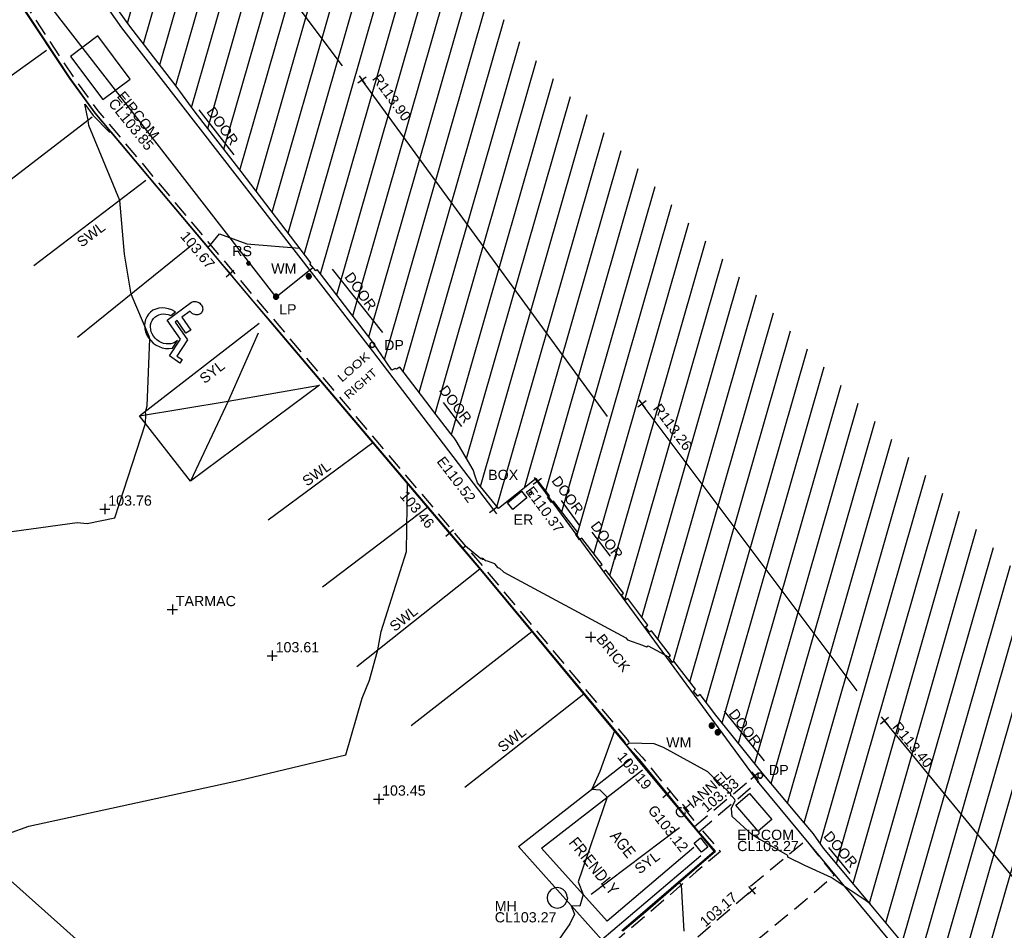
# Model space of a CAD drawing. Extents: x 635157 to 635442, y 694407 to 694910.
# Tile 52 of 103: x 635296 to 635325, y 694615 to 694642. Entities that reach past the tile are written whole.
import ezdxf

# ---------------------------------------------------------------- set-up
doc = ezdxf.new("R2010")
doc.units = 0
doc.header["$MEASUREMENT"] = 0
doc.linetypes.add('DASHED', pattern=[0.75, 0.5, -0.25])
doc.layers.get('0').update_dxf_attribs({"color": 12, "linetype": 'CONTINUOUS'})
for name, color, linetype in [('BUILDING', 5, 'CONTINUOUS'), ('CHANGE_OF_SURFACE', 7, 'DASHED'), ('CHANGE_OF_SURFACE_LVL', 7, 'CONTINUOUS'), ('CHANNEL', 151, 'DASHED'), ('CHANNEL_LVL', 151, 'CONTINUOUS'), ('CHANNEL_TXT', 151, 'CONTINUOUS'), ('CONTOURS_MINOR', 132, 'CONTINUOUS'), ('DOOR', 7, 'CONTINUOUS'), ('DOOR_TXT', 7, 'CONTINUOUS'), ('DOWNPIPE', 151, 'CONTINUOUS'), ('DOWNPIPE_TXT', 151, 'CONTINUOUS'), ('EARTHING_ROD', 132, 'CONTINUOUS'), ('EARTHING_ROD_TXT', 132, 'CONTINUOUS'), ('EAVE', 3, 'CONTINUOUS'), ('EAVE_LVL', 3, 'CONTINUOUS'), ('EIRCOM_COVER', 3, 'CONTINUOUS'), ('EIRCOM_COVER_RMK', 3, 'CONTINUOUS'), ('GULLY', 151, 'CONTINUOUS'), ('GULLY_LVL', 151, 'CONTINUOUS'), ('HATCHING', 4, 'CONTINUOUS'), ('KERB_BOTTOM', 172, 'CONTINUOUS'), ('KERB_BOTTOM_LVL', 172, 'CONTINUOUS'), ('KERB_TOP', 2, 'CONTINUOUS'), ('LAMPPOST', 6, 'CONTINUOUS'), ('LAMPPOST_TXT', 6, 'CONTINUOUS'), ('MANHOLES', 12, 'CONTINUOUS'), ('MANHOLES_RMK', 12, 'CONTINUOUS'), ('MARKINGS_WHITE_LINE', 9, 'CONTINUOUS'), ('MARKINGS_WHITE_LINE_TXT', 9, 'CONTINUOUS'), ('MARKINGS_YELLOW_LINE', 9, 'CONTINUOUS'), ('MARKINGS_YELLOW_LINE_RMK', 9, 'CONTINUOUS'), ('MARKINGS_YELLOW_LINE_TXT', 9, 'CONTINUOUS'), ('OVERHEAD_ELECTRIC', 1, 'OH_ELEC'), ('RIDGE', 6, 'CONTINUOUS'), ('RIDGE_LVL', 6, 'CONTINUOUS'), ('ROAD_MARKINGS', 9, 'CONTINUOUS'), ('ROADSIGN', 132, 'CONTINUOUS'), ('ROADSIGN_TXT', 132, 'CONTINUOUS'), ('SERVICE_BOX', 132, 'CONTINUOUS'), ('SERVICE_BOX_TXT', 132, 'CONTINUOUS'), ('SPOT_HEIGHTS', 92, 'CONTINUOUS'), ('SPOT_HEIGHTS_LVL', 92, 'CONTINUOUS'), ('TEXT', 7, 'CONTINUOUS'), ('TEXT_TXT', 7, 'CONTINUOUS'), ('WATER_METER', 5, 'CONTINUOUS'), ('WATER_METER_TXT', 5, 'CONTINUOUS')]:
    doc.layers.add(name, color=color, linetype=linetype)
doc.styles.add('Arial', font='arial.ttf')
doc.linetypes.add('OH_ELEC', pattern='A,4,-0.4,["OE",Arial,S=0.36,R=0,X=0,Y=-0.18],-1.2', length=5.6)

# ---------------------------------------------------------------- blocks, each defined once
blk = doc.blocks.new('MH_CIR2')
at = {"color": 0, "linetype": 'ByBlock', "flags": 128}
for points in [[(0.5, 0), (0.475, 0.154), (0.404, 0.293), (0.293, 0.404), (0.154, 0.475), (0, 0.5), (-0.154, 0.475), (-0.293, 0.404), (-0.404, 0.293), (-0.475, 0.154), (-0.5, 0), (-0.475, -0.154), (-0.404, -0.293), (-0.293, -0.404), (-0.154, -0.475), (0, -0.5), (0.154, -0.475), (0.293, -0.404), (0.404, -0.293), (0.475, -0.154)], [(-0.499, -0.033), (0.033, 0.499)], [(-0.496, 0.06), (-0.06, 0.496)], [(-0.488, -0.111), (0.111, 0.488)], [(-0.467, -0.18), (0.18, 0.467)], [(-0.467, 0.179), (-0.179, 0.467)], [(-0.438, -0.241), (0.241, 0.438)], [(-0.403, -0.296), (0.296, 0.403)], [(-0.362, -0.345), (0.345, 0.362)], [(-0.315, -0.388), (0.388, 0.315)], [(-0.263, -0.425), (0.425, 0.263)], [(-0.204, -0.456), (0.456, 0.204)], [(-0.138, -0.48), (0.48, 0.138)], [(-0.064, -0.496), (0.496, 0.064)], [(0.5, 0), (0.475, -0.154)], [(0.022, -0.5), (0.5, -0.022)], [(0.128, -0.483), (0.483, -0.128)], [(0.305, -0.396), (0.396, -0.305)]]:
    blk.add_lwpolyline(points, dxfattribs=at)
blk = doc.blocks.new('MH_CIR1')
at = {"color": 0, "linetype": 'ByBlock', "flags": 128}
for points in [[(0.5, 0), (0.475, 0.154), (0.404, 0.293), (0.293, 0.404), (0.154, 0.475), (0, 0.5), (-0.154, 0.475), (-0.293, 0.404), (-0.404, 0.293), (-0.475, 0.154), (-0.5, 0), (-0.475, -0.154), (-0.404, -0.293), (-0.293, -0.404), (-0.154, -0.475), (0, -0.5), (0.154, -0.475), (0.293, -0.404), (0.404, -0.293), (0.475, -0.154)], [(0.49, 0), (0.466, 0.151), (0.396, 0.288), (0.288, 0.396), (0.151, 0.466), (0, 0.49), (-0.151, 0.466), (-0.288, 0.396), (-0.396, 0.288), (-0.466, 0.151), (-0.49, 0), (-0.466, -0.151), (-0.396, -0.288), (-0.288, -0.396), (-0.151, -0.466), (0, -0.49), (0.151, -0.466), (0.288, -0.396), (0.396, -0.288), (0.466, -0.151)], [(0.471, 0), (0.448, 0.145), (0.381, 0.276), (0.276, 0.381), (0.145, 0.448), (0, 0.471), (-0.145, 0.448), (-0.276, 0.381), (-0.381, 0.276), (-0.448, 0.145), (-0.471, 0), (-0.448, -0.145), (-0.381, -0.276), (-0.276, -0.381), (-0.145, -0.448), (0, -0.471), (0.145, -0.448), (0.276, -0.381), (0.381, -0.276), (0.448, -0.145)], [(0.471, 0), (0.448, -0.145)], [(0.49, 0), (0.466, -0.151)], [(0.5, 0), (0.475, -0.154)]]:
    blk.add_lwpolyline(points, dxfattribs=at)
blk = doc.blocks.new('SPOT')
at = {"color": 0, "linetype": 'ByBlock', "flags": 128}
for points in [[(-0.5, 0), (0.5, 0)], [(0, 0.5), (0, -0.5)]]:
    blk.add_lwpolyline(points, dxfattribs=at)
blk = doc.blocks.new('CIRCL')
at = {"color": 0, "linetype": 'ByBlock', "flags": 128}
for points in [[(0.5, 0), (0.475, 0.154), (0.404, 0.293), (0.293, 0.404), (0.154, 0.475), (0, 0.5), (-0.154, 0.475), (-0.293, 0.404), (-0.404, 0.293), (-0.475, 0.154), (-0.5, 0), (-0.475, -0.154), (-0.404, -0.293), (-0.293, -0.404), (-0.154, -0.475), (0, -0.5), (0.154, -0.475), (0.293, -0.404), (0.404, -0.293), (0.475, -0.154)], [(0.5, 0), (0.475, -0.154)]]:
    blk.add_lwpolyline(points, dxfattribs=at)
blk = doc.blocks.new('WCHAIR')
at = {"color": 0, "linetype": 'ByBlock', "flags": 128}
blk.add_lwpolyline([(-0.02009, 0.428002), (-0.013727, 0.443625), (-0.004791, 0.4573), (0.005914, 0.469839), (0.018709, 0.480593), (0.032783, 0.488759), (0.048301, 0.494821), (0.06413, 0.498622), (0.080757, 0.5), (0.097368, 0.498151), (0.113325, 0.494369), (0.128302, 0.487686), (0.142624, 0.47907), (0.154998, 0.467882), (0.165268, 0.45525), (0.173918, 0.441012), (0.180144, 0.425978), (0.183782, 0.409665), (0.184677, 0.393202), (0.183475, 0.376911), (0.179045, 0.360634), (0.172846, 0.345494), (0.16391, 0.331818), (0.153205, 0.319281), (0.14041, 0.308527), (0.126335, 0.300361), (0.110818, 0.294299), (0.094988, 0.290496), (0.078362, 0.289119), (0.061751, 0.290967), (0.045794, 0.294751), (0.042942, 0.295716), (0.005047, 0.131317), (0.224966, 0.056917), (0.195533, -0.030083), (-0.016169, 0.041536), (-0.025547, 0.001078), (0.274606, -0.100465), (0.300438, -0.422163), (0.390668, -0.414982), (0.397302, -0.482942), (0.215065, -0.49778), (0.188303, -0.167688), (-0.133117, -0.05895), (-0.019888, 0.428498)], dxfattribs=at)
blk.add_lwpolyline([(-0.113174, 0.134864), (-0.124831, 0.134318), (-0.173287, 0.12324), (-0.220003, 0.10457), (-0.262716, 0.078621), (-0.301422, 0.047006), (-0.334186, 0.009073), (-0.360836, -0.033083), (-0.380727, -0.079143), (-0.392721, -0.127334), (-0.397302, -0.177495), (-0.394135, -0.227046), (-0.382737, -0.27615), (-0.364387, -0.322217), (-0.338601, -0.365415), (-0.306823, -0.403637), (-0.269053, -0.436883), (-0.226734, -0.463051), (-0.180675, -0.482942), (-0.132483, -0.494936), (-0.082485, -0.5), (-0.032771, -0.49635), (0.016169, -0.485435), (0.0624, -0.466601), (0.105434, -0.4413), (0.14382, -0.409039), (0.176904, -0.371752), (0.179901, -0.366342), (0.167639, -0.2151), (0.156425, -0.260325), (0.141751, -0.294144), (0.121925, -0.325681), (0.0976, -0.353003), (0.069579, -0.376919), (0.037868, -0.395818), (0.003599, -0.409542), (-0.032581, -0.41777), (-0.06938, -0.419865), (-0.105993, -0.416635), (-0.141775, -0.407763), (-0.175594, -0.393089), (-0.206647, -0.373427), (-0.234616, -0.349421), (-0.25837, -0.320916), (-0.277268, -0.289206), (-0.290992, -0.254937), (-0.298737, -0.218921), (-0.301478, -0.182441), (-0.298086, -0.145345), (-0.289213, -0.109564), (-0.27454, -0.075744), (-0.254877, -0.04469), (-0.230387, -0.016885), (-0.202366, 0.007032), (-0.170819, 0.025447), (-0.135313, 0.039557)], close=True, dxfattribs=at)

msp = doc.modelspace()

# ---------------------------------------------------------------- hatches: boundary and pattern name
at = {"layer": 'HATCHING'}
h = msp.add_hatch(dxfattribs=at)
h.set_pattern_fill('ANSI31', color=256, scale=5, angle=29)
h.paths.add_polyline_path([(635383.126, 694537.127), (635382.391, 694536.475), (635381.168, 694537.559), (635378.803, 694539.603), (635377.697, 694540.605), (635376.515, 694541.589), (635376.514, 694541.59), (635376.065, 694542.029), (635373.987, 694543.865), (635373.671, 694544.157), (635373.693, 694544.198), (635373.551, 694544.328), (635373.524, 694544.32), (635373.178, 694544.642), (635373.159, 694544.718), (635372.124, 694545.63), (635372.1, 694545.61), (635371.283, 694546.33), (635371.227, 694546.318), (635369.901, 694547.492), (635369.938, 694547.529), (635369.546, 694547.897), (635369.499, 694547.853), (635368.188, 694549.046), (635368.212, 694549.07), (635368.073, 694549.191), (635368.092, 694549.213), (635367.926, 694549.353), (635367.877, 694549.313), (635367.688, 694549.495), (635364.724, 694552.073), (635361.764, 694554.59), (635361.016, 694555.235), (635357.697, 694551.62), (635390.62, 694521.424), (635394.389, 694524.659), (635390.764, 694528.774), (635386.933, 694532.877)])
h.paths.add_polyline_path([(635375.04, 694542.238), (635375.038, 694542.236), (635375.047, 694542.235)], flags=16)
h.paths.add_polyline_path([(635375.144, 694542.302), (635375.145, 694542.303), (635375.145, 694542.305)], flags=16)
h.paths.add_polyline_path([(635375.023, 694542.248), (635375.009, 694542.261), (635375.114, 694542.367), (635375.129, 694542.354)], flags=16)
h.paths.add_polyline_path([(635374.783, 694542.419), (635374.781, 694542.417), (635374.79, 694542.416)], flags=16)
h.paths.add_polyline_path([(635374.887, 694542.483), (635374.888, 694542.484), (635374.888, 694542.486)], flags=16)
h.paths.add_polyline_path([(635374.766, 694542.429), (635374.752, 694542.442), (635374.857, 694542.548), (635374.872, 694542.535)], flags=16)
h.paths.add_polyline_path([(635392.055, 694548.539), (635387.634, 694544.147), (635388.401, 694543.446), (635391.278, 694540.784), (635393.592, 694538.676), (635395.105, 694537.24), (635396.963, 694535.426), (635399.097, 694533.362), (635400.928, 694531.6), (635403.176, 694529.45), (635405.722, 694526.928), (635409.553, 694522.994), (635413.791, 694527.117)])
h.paths.add_polyline_path([(635375.884, 694562.701), (635372.131, 694558.679), (635373.989, 694556.946), (635376.276, 694554.813), (635380.019, 694551.291), (635381.717, 694549.708), (635383.835, 694547.728), (635385.857, 694545.85), (635390.685, 694550.853)])
h.paths.add_polyline_path([(635363.024, 694587.399), (635356.617, 694581.318), (635356.773, 694581.157), (635356.004, 694580.237), (635355.585, 694579.218), (635355.426, 694578.119), (635355.577, 694577.002), (635355.984, 694576.012), (635356.678, 694575.139), (635356.485, 694574.958), (635356.693, 694574.735), (635356.754, 694574.799), (635358.757, 694572.674), (635358.7, 694572.622), (635358.909, 694572.399), (635358.962, 694572.456), (635360.656, 694570.655), (635361.072, 694570.225), (635361.009, 694570.162), (635361.215, 694569.938), (635361.283, 694569.994), (635363.472, 694567.669), (635363.411, 694567.617), (635363.617, 694567.394), (635363.675, 694567.448), (635365.854, 694565.13), (635365.798, 694565.078), (635366.007, 694564.862), (635366.068, 694564.916), (635367.636, 694563.237), (635368.156, 694562.701), (635368.092, 694562.642), (635368.313, 694562.412), (635368.377, 694562.463), (635370.712, 694560.002), (635370.654, 694559.955), (635370.864, 694559.74), (635376.69, 694565.287)])
h.paths.add_polyline_path([(635340.843, 694609.097), (635310.668, 694641.242), (635260.998, 694711.13), (635254.794, 694707.967), (635254.982, 694707.577), (635255.037, 694707.594), (635255.163, 694707.314), (635255.303, 694707.369), (635255.766, 694706.482), (635255.619, 694706.411), (635256.092, 694705.42), (635256.628, 694704.271), (635257.33, 694702.895), (635257.783, 694701.937), (635258.364, 694700.775), (635258.996, 694699.481), (635259.124, 694699.553), (635259.626, 694698.518), (635259.497, 694698.455), (635260.193, 694697.018), (635260.144, 694696.981), (635260.329, 694696.616), (635260.381, 694696.631), (635261.009, 694695.748), (635262.602, 694693.558), (635263.275, 694692.54), (635263.528, 694692.702), (635264.494, 694691.381), (635264.227, 694691.194), (635264.297, 694691.118), (635264.252, 694691.086), (635265.225, 694689.727), (635267.498, 694686.442), (635267.479, 694686.428), (635267.607, 694686.268), (635267.788, 694686.376), (635269.1, 694684.707), (635268.869, 694684.547), (635269.504, 694683.685), (635269.543, 694683.712), (635270.354, 694682.607), (635270.491, 694682.511), (635270.671, 694682.43), (635270.847, 694682.401), (635271.107, 694682.488), (635271.918, 694681.42), (635272.84, 694680.278), (635272.364, 694679.954), (635272.854, 694679.329), (635272.812, 694679.297), (635272.932, 694679.124), (635273.014, 694679.177), (635273.648, 694678.217), (635273.694, 694678.243), (635274.241, 694677.393), (635274.322, 694677.452), (635274.91, 694676.606), (635274.861, 694676.575), (635274.92, 694676.482), (635276.416, 694674.246), (635277.193, 694673.114), (635278.058, 694671.847), (635279.242, 694670.079), (635279.079, 694669.979), (635279.249, 694669.748), (635279.32, 694669.803), (635279.542, 694669.455), (635279.651, 694669.54), (635282.053, 694666.055), (635281.964, 694665.988), (635282.084, 694665.805), (635282.134, 694665.84), (635282.536, 694665.275), (635282.487, 694665.236), (635282.613, 694665.058), (635282.682, 694665.104), (635283.819, 694663.481), (635283.741, 694663.42), (635283.859, 694663.248), (635283.93, 694663.291), (635284.117, 694662.979), (635284.029, 694662.9), (635284.165, 694662.734), (635284.275, 694662.815), (635285.778, 694660.802), (635285.666, 694660.718), (635285.705, 694660.654), (635285.764, 694660.703), (635286.193, 694660.137), (635286.93, 694659.112), (635288.509, 694656.867), (635289.051, 694656.088), (635290.225, 694654.445), (635290.724, 694653.781), (635292.372, 694651.445), (635293.989, 694649.178), (635296.004, 694646.335), (635295.947, 694646.294), (635296.987, 694644.887), (635298.142, 694643.179), (635299.048, 694641.89), (635299.21, 694641.681), (635300.475, 694640.048), (635301.031, 694639.284), (635302.386, 694637.532), (635304.433, 694634.847), (635304.403, 694634.821), (635304.583, 694634.617), (635304.626, 694634.651), (635306.232, 694632.553), (635306.822, 694631.695), (635306.918, 694631.74), (635306.955, 694631.718), (635307.058, 694631.782), (635307.945, 694630.615), (635308.029, 694630.507), (635308.555, 694629.816), (635308.651, 694629.703), (635308.717, 694629.612), (635309.21, 694628.764), (635309.273, 694628.57), (635309.343, 694628.377), (635309.955, 694627.62), (635311.07, 694628.5), (635311.462, 694627.992), (635311.401, 694627.955), (635311.521, 694627.794), (635311.582, 694627.838), (635312.298, 694626.916), (635312.23, 694626.858), (635312.347, 694626.703), (635312.411, 694626.747), (635313.011, 694625.977), (635312.943, 694625.923), (635313.061, 694625.762), (635313.122, 694625.806), (635313.639, 694625.127), (635313.58, 694625.083), (635313.691, 694624.924), (635313.764, 694624.97), (635314.35, 694624.186), (635314.284, 694624.142), (635314.403, 694623.987), (635314.462, 694624.024), (635315.019, 694623.294), (635314.962, 694623.257), (635315.075, 694623.095), (635315.122, 694623.129), (635315.752, 694622.303), (635315.693, 694622.247), (635315.82, 694622.102), (635315.889, 694622.154), (635316.357, 694621.544), (635317.722, 694619.845), (635318.742, 694618.632), (635319.225, 694618.053), (635319.524, 694617.632), (635320.928, 694615.953), (635322.544, 694614.007), (635323.254, 694613.14), (635323.203, 694613.102), (635323.369, 694612.916), (635323.489, 694613.036), (635325.36, 694610.767), (635325.953, 694610.086), (635325.771, 694609.939), (635325.938, 694609.75), (635326.002, 694609.776), (635327.112, 694608.412), (635328.448, 694606.818), (635329.242, 694605.88), (635329.34, 694605.73), (635329.773, 694605.271), (635329.862, 694605.34), (635331.264, 694603.652), (635331.085, 694603.49), (635331.153, 694603.397), (635331.247, 694603.446), (635331.543, 694603.11), (635331.433, 694603.021), (635331.597, 694602.826), (635331.705, 694602.906), (635332.418, 694602.056), (635332.994, 694601.365), (635335.075, 694598.87), (635334.94, 694598.76), (635335.115, 694598.559), (635335.237, 694598.656), (635335.362, 694598.51), (635335.332, 694598.483), (635336.798, 694596.765), (635336.874, 694596.826), (635337.55, 694596.014), (635337.477, 694595.946), (635339.6, 694593.424), (635340.215, 694592.695), (635340.284, 694592.75), (635340.984, 694591.926), (635340.903, 694591.872), (635341.801, 694590.804), (635341.881, 694590.867), (635342.556, 694590.041), (635342.482, 694589.987), (635343.585, 694588.723), (635344.318, 694589.348), (635353.835, 694597.429)])
h.paths.add_polyline_path([(635382.744, 694536.758), (635383.892, 694535.484), (635384.233, 694535.791), (635383.086, 694537.065)], flags=24)
h.paths.add_polyline_path([(635381.965, 694534.404), (635383.024, 694533.025), (635383.388, 694533.305), (635382.33, 694534.683)], flags=24)
h.paths.add_polyline_path([(635372.431, 694540.666), (635373.727, 694539.508), (635374.034, 694539.851), (635372.738, 694541.009)], flags=24)
h.paths.add_polyline_path([(635365.816, 694546.463), (635367.09, 694545.282), (635367.402, 694545.619), (635366.128, 694546.8)], flags=24)
h.paths.add_polyline_path([(635359.556, 694551.748), (635360.86, 694550.599), (635361.164, 694550.944), (635359.86, 694552.093)], flags=24)
h.paths.add_polyline_path([(635393.406, 694524.392), (635394.138, 694524.392), (635394.138, 694524.842), (635393.406, 694524.842)], flags=24)
h.paths.add_polyline_path([(635373.073, 694543.169), (635373.806, 694543.169), (635373.806, 694543.619), (635373.073, 694543.619)], flags=24)
h.paths.add_polyline_path([(635366.503, 694549.035), (635367.235, 694549.035), (635367.235, 694549.485), (635366.503, 694549.485)], flags=24)
h.paths.add_polyline_path([(635374.002, 694541.799), (635374.897, 694541.799), (635374.897, 694542.249), (635374.002, 694542.249)], flags=24)
h.paths.add_polyline_path([(635380.612, 694536.067), (635382.608, 694536.067), (635382.608, 694536.533), (635380.612, 694536.533)], flags=24)
h.paths.add_polyline_path([(635361.368, 694554.115), (635362.457, 694553.216), (635362.753, 694553.576), (635361.664, 694554.474)], flags=24)
h.paths.add_polyline_path([(635371.614, 694545.258), (635372.643, 694544.29), (635372.962, 694544.629), (635371.933, 694545.597)], flags=24)
h.paths.add_polyline_path([(635378.099, 694539.452), (635379.136, 694538.494), (635379.452, 694538.836), (635378.415, 694539.794)], flags=24)
h.paths.add_polyline_path([(635385.395, 694533.514), (635386.396, 694532.517), (635386.725, 694532.847), (635385.724, 694533.844)], flags=24)
h.paths.add_polyline_path([(635389.274, 694529.463), (635390.229, 694528.423), (635390.572, 694528.738), (635389.616, 694529.778)], flags=24)
h.paths.add_polyline_path([(635387.681, 694544.171), (635388.946, 694543.014), (635389.256, 694543.353), (635387.991, 694544.51)], flags=24)
h.paths.add_polyline_path([(635394.829, 694537.606), (635396.057, 694536.41), (635396.378, 694536.74), (635395.149, 694537.936)], flags=24)
h.paths.add_polyline_path([(635408.09, 694524.636), (635409.301, 694523.422), (635409.627, 694523.747), (635408.416, 694524.961)], flags=24)
h.paths.add_polyline_path([(635390.548, 694545.749), (635391.829, 694544.575), (635392.14, 694544.914), (635390.859, 694546.088)], flags=24)
h.paths.add_polyline_path([(635397.846, 694539.777), (635399.094, 694538.569), (635399.414, 694538.899), (635398.166, 694540.108)], flags=24)
h.paths.add_polyline_path([(635404.16, 694532.598), (635405.384, 694531.365), (635405.71, 694531.689), (635404.486, 694532.922)], flags=24)
h.paths.add_polyline_path([(635394.539, 694537.736), (635395.271, 694537.736), (635395.271, 694538.186), (635394.539, 694538.186)], flags=25)
h.paths.add_polyline_path([(635390.658, 694541.517), (635391.702, 694540.565), (635392.015, 694540.909), (635390.972, 694541.861)], flags=24)
h.paths.add_polyline_path([(635398.212, 694534.418), (635399.253, 694533.464), (635399.568, 694533.807), (635398.526, 694534.761)], flags=24)
h.paths.add_polyline_path([(635406.678, 694526.264), (635407.691, 694525.28), (635408.016, 694525.614), (635407.002, 694526.598)], flags=24)
h.paths.add_polyline_path([(635372.537, 694558.388), (635373.787, 694557.214), (635374.102, 694557.549), (635372.852, 694558.723)], flags=24)
h.paths.add_polyline_path([(635375.46, 694560.145), (635376.727, 694558.956), (635377.042, 694559.292), (635375.774, 694560.48)], flags=24)
h.paths.add_polyline_path([(635385.524, 694550.725), (635386.792, 694549.536), (635387.106, 694549.872), (635385.839, 694551.06)], flags=24)
h.paths.add_polyline_path([(635385.34, 694546.201), (635386.072, 694546.201), (635386.072, 694546.651), (635385.34, 694546.651)], flags=25)
h.paths.add_polyline_path([(635372.71, 694558.5), (635374.473, 694558.5), (635374.473, 694558.966), (635372.71, 694558.966)], flags=24)
h.paths.add_polyline_path([(635375.135, 694556.049), (635376.179, 694555.097), (635376.493, 694555.441), (635375.449, 694556.393)], flags=24)
h.paths.add_polyline_path([(635381.928, 694549.628), (635382.961, 694548.665), (635383.279, 694549.006), (635382.245, 694549.968)], flags=24)
h.paths.add_polyline_path([(635368.921, 694560.667), (635370.096, 694559.419), (635370.431, 694559.735), (635369.255, 694560.983)], flags=9)
h.paths.add_polyline_path([(635373.432, 694566.114), (635374.592, 694564.82), (635374.934, 694565.126), (635373.775, 694566.421)], flags=24)
h.paths.add_polyline_path([(635358.701, 694582.255), (635359.861, 694580.96), (635360.203, 694581.267), (635359.044, 694582.561)], flags=24)
h.paths.add_polyline_path([(635371.083, 694559.997), (635372.004, 694559.085), (635372.332, 694559.415), (635371.411, 694560.327)], flags=9)
h.paths.add_polyline_path([(635358.317, 694572.055), (635359.314, 694571.088), (635359.638, 694571.422), (635358.641, 694572.389)], flags=25)
h.paths.add_polyline_path([(635359.634, 694572.058), (635360.605, 694571.032), (635360.943, 694571.352), (635359.972, 694572.378)], flags=24)
h.paths.add_polyline_path([(635366.612, 694564.608), (635367.582, 694563.581), (635367.921, 694563.901), (635366.951, 694564.928)], flags=24)
h.paths.add_polyline_path([(635277.397, 694671.63), (635278.358, 694670.21), (635278.738, 694670.467), (635277.778, 694671.887)], flags=25)
h.paths.add_polyline_path([(635289.693, 694653.977), (635290.679, 694652.575), (635291.055, 694652.839), (635290.068, 694654.241)], flags=25)
h.paths.add_polyline_path([(635321.171, 694614.358), (635322.266, 694613.039), (635322.619, 694613.332), (635321.524, 694614.652)], flags=25)
h.paths.add_polyline_path([(635326.786, 694607.556), (635327.879, 694606.235), (635328.233, 694606.528), (635327.141, 694607.849)], flags=25)
h.paths.add_polyline_path([(635334.893, 694597.806), (635335.995, 694596.492), (635336.347, 694596.787), (635335.245, 694598.101)], flags=25)
h.paths.add_polyline_path([(635328.987, 694605.239), (635330.079, 694603.916), (635330.433, 694604.209), (635329.342, 694605.531)], flags=25)
h.paths.add_polyline_path([(635310.623, 694628.146), (635311.638, 694626.764), (635312.009, 694627.037), (635310.993, 694628.418)], flags=25)
h.paths.add_polyline_path([(635308.013, 694629.017), (635309.051, 694627.653), (635309.417, 694627.931), (635308.379, 694629.296)], flags=25)
h.paths.add_polyline_path([(635287.822, 694656.716), (635288.803, 694655.31), (635289.18, 694655.573), (635288.199, 694656.979)], flags=25)
h.paths.add_polyline_path([(635289.3, 694661.422), (635290.306, 694660.008), (635290.674, 694660.27), (635289.668, 694661.684)], flags=24)
h.paths.add_polyline_path([(635287.328, 694664.72), (635288.335, 694663.307), (635288.703, 694663.569), (635287.696, 694664.982)], flags=24)
h.paths.add_polyline_path([(635276.791, 694679.468), (635277.799, 694678.053), (635278.174, 694678.32), (635277.165, 694679.735)], flags=24)
h.paths.add_polyline_path([(635263.589, 694698.107), (635264.562, 694696.668), (635264.943, 694696.925), (635263.969, 694698.365)], flags=24)
h.paths.add_polyline_path([(635300.234, 694646.926), (635301.227, 694645.5), (635301.604, 694645.763), (635300.611, 694647.189)], flags=24)
h.paths.add_polyline_path([(635314.377, 694630.573), (635315.421, 694629.184), (635315.789, 694629.46), (635314.745, 694630.85)], flags=24)
h.paths.add_polyline_path([(635302.728, 694644.374), (635303.77, 694642.983), (635304.138, 694643.258), (635303.097, 694644.65)], flags=24)
h.paths.add_polyline_path([(635306.117, 694640.277), (635307.141, 694638.874), (635307.513, 694639.145), (635306.488, 694640.548)], flags=24)
h.paths.add_polyline_path([(635321.417, 694621.193), (635322.521, 694619.851), (635322.876, 694620.143), (635321.772, 694621.485)], flags=24)
h.paths.add_polyline_path([(635326.11, 694614.754), (635327.214, 694613.412), (635327.569, 694613.704), (635326.465, 694615.046)], flags=24)
h.paths.add_polyline_path([(635332.721, 694606.876), (635333.831, 694605.539), (635334.185, 694605.833), (635333.075, 694607.17)], flags=24)
h.paths.add_polyline_path([(635339.319, 694599.986), (635340.436, 694598.655), (635340.788, 694598.95), (635339.671, 694600.282)], flags=24)
h.paths.add_polyline_path([(635344.525, 694593.796), (635345.642, 694592.464), (635345.994, 694592.759), (635344.877, 694594.091)], flags=24)
h.paths.add_polyline_path([(635344.311, 694589.488), (635345.109, 694588.467), (635345.476, 694588.754), (635344.677, 694589.775)], flags=9)
h.paths.add_polyline_path([(635323.733, 694611.065), (635324.661, 694609.969), (635325.016, 694610.27), (635324.088, 694611.366)], flags=25)
h.paths.add_polyline_path([(635296.758, 694643.381), (635297.593, 694642.213), (635297.971, 694642.483), (635297.136, 694643.651)], flags=25)
h.paths.add_polyline_path([(635294.822, 694647.95), (635295.559, 694647.95), (635295.559, 694648.416), (635294.822, 694648.416)], flags=25)
h.paths.add_polyline_path([(635290.196, 694654.343), (635290.928, 694654.343), (635290.928, 694654.793), (635290.196, 694654.793)], flags=25)
h.paths.add_polyline_path([(635294.588, 694648.28), (635295.32, 694648.28), (635295.32, 694648.73), (635294.588, 694648.73)], flags=25)
h.paths.add_polyline_path([(635306.518, 694632.205), (635307.25, 694632.205), (635307.25, 694632.655), (635306.518, 694632.655)], flags=24)
h.paths.add_polyline_path([(635317.842, 694619.703), (635318.574, 694619.703), (635318.574, 694620.153), (635317.842, 694620.153)], flags=25)
h.paths.add_polyline_path([(635329.711, 694605.428), (635330.444, 694605.428), (635330.444, 694605.878), (635329.711, 694605.878)], flags=24)
h.paths.add_polyline_path([(635343.261, 694589.056), (635343.993, 694589.056), (635343.993, 694589.506), (635343.261, 694589.506)], flags=25)
h.paths.add_polyline_path([(635309.576, 694628.379), (635310.617, 694628.379), (635310.617, 694628.844), (635309.576, 694628.844)], flags=24)
h.paths.add_polyline_path([(635340.2, 694590.968), (635341.541, 694589.522), (635341.882, 694589.838), (635340.541, 694591.284)], flags=25)
h.paths.add_polyline_path([(635340.442, 694591.192), (635341.687, 694589.849), (635342.028, 694590.166), (635340.783, 694591.509)], flags=25)
h.paths.add_polyline_path([(635286.101, 694660.506), (635286.917, 694659.353), (635287.297, 694659.622), (635286.481, 694660.775)], flags=24)
h.paths.add_polyline_path([(635289.117, 694656.561), (635289.897, 694655.383), (635290.285, 694655.64), (635289.505, 694656.818)], flags=24)
h.paths.add_polyline_path([(635292.723, 694652.123), (635293.489, 694650.936), (635293.88, 694651.188), (635293.115, 694652.375)], flags=24)
h.paths.add_polyline_path([(635295.154, 694647.899), (635295.962, 694646.741), (635296.343, 694647.007), (635295.536, 694648.166)], flags=24)
h.paths.add_polyline_path([(635301.236, 694639.307), (635302.063, 694638.162), (635302.44, 694638.434), (635301.614, 694639.58)], flags=24)
h.paths.add_polyline_path([(635305.299, 694634.449), (635306.127, 694633.305), (635306.504, 694633.578), (635305.676, 694634.722)], flags=24)
h.paths.add_polyline_path([(635308.082, 694631.11), (635308.937, 694629.986), (635309.308, 694630.268), (635308.453, 694631.392)], flags=24)
h.paths.add_polyline_path([(635311.392, 694628.453), (635312.221, 694627.31), (635312.598, 694627.583), (635311.768, 694628.726)], flags=24)
h.paths.add_polyline_path([(635312.542, 694627.118), (635313.388, 694625.987), (635313.761, 694626.267), (635312.914, 694627.397)], flags=24)
h.paths.add_polyline_path([(635316.603, 694621.593), (635317.465, 694620.474), (635317.834, 694620.758), (635316.972, 694621.877)], flags=24)
h.paths.add_polyline_path([(635319.39, 694617.975), (635320.316, 694616.908), (635320.668, 694617.214), (635319.742, 694618.28)], flags=24)
h.paths.add_polyline_path([(635322.822, 694613.451), (635323.56, 694613.451), (635323.56, 694613.917), (635322.822, 694613.917)], flags=25)
h.paths.add_polyline_path([(635325.193, 694611.233), (635326.081, 694610.134), (635326.443, 694610.427), (635325.555, 694611.526)], flags=24)
h.paths.add_polyline_path([(635328.547, 694606.999), (635329.5, 694605.957), (635329.844, 694606.271), (635328.891, 694607.313)], flags=24)
h.paths.add_polyline_path([(635330.018, 694605.16), (635330.94, 694604.09), (635331.293, 694604.393), (635330.371, 694605.464)], flags=24)
h.paths.add_polyline_path([(635332.93, 694601.622), (635333.842, 694600.543), (635334.197, 694600.844), (635333.286, 694601.923)], flags=24)
h.paths.add_polyline_path([(635338.789, 694594.985), (635339.747, 694593.947), (635340.09, 694594.263), (635339.131, 694595.301)], flags=24)
h.paths.add_polyline_path([(635271.708, 694679.383), (635272.751, 694678.025), (635273.109, 694678.301), (635272.066, 694679.658)], flags=25)
h.paths.add_polyline_path([(635283.749, 694662.265), (635284.714, 694660.848), (635285.094, 694661.106), (635284.129, 694662.524)], flags=25)
h.paths.add_polyline_path([(635267.26, 694685.32), (635268.305, 694683.96), (635268.669, 694684.24), (635267.625, 694685.6)], flags=25)
h.paths.add_polyline_path([(635258.819, 694698.181), (635259.576, 694696.643), (635259.989, 694696.846), (635259.231, 694698.384)], flags=25)
h.paths.add_polyline_path([(635254.141, 694707.654), (635254.898, 694706.116), (635255.31, 694706.319), (635254.553, 694707.857)], flags=9)
h.paths.add_polyline_path([(635261.038, 694702.064), (635261.816, 694700.513), (635262.22, 694700.715), (635261.442, 694702.266)], flags=24)
h.paths.add_polyline_path([(635257.727, 694708.913), (635258.469, 694707.341), (635258.885, 694707.537), (635258.143, 694709.109)], flags=24)
h.paths.add_polyline_path([(635272.596, 694679.499), (635273.474, 694680.057), (635273.224, 694680.45), (635272.346, 694679.892)], flags=25)
h.paths.add_polyline_path([(635282.458, 694665.472), (635283.283, 694664.325), (635283.661, 694664.597), (635282.836, 694665.744)], flags=24)
h.paths.add_polyline_path([(635280.995, 694668.931), (635281.819, 694667.784), (635282.197, 694668.055), (635281.373, 694669.203)], flags=24)
h.paths.add_polyline_path([(635277.625, 694673.751), (635278.387, 694672.561), (635278.779, 694672.812), (635278.017, 694674.002)], flags=24)
h.paths.add_polyline_path([(635274.282, 694677.729), (635275.121, 694676.592), (635275.496, 694676.869), (635274.657, 694678.005)], flags=24)
h.paths.add_polyline_path([(635273.195, 694679.797), (635274.051, 694678.674), (635274.422, 694678.956), (635273.565, 694680.079)], flags=24)
h.paths.add_polyline_path([(635271.568, 694682.18), (635272.401, 694681.039), (635272.777, 694681.314), (635271.944, 694682.455)], flags=24)
h.paths.add_polyline_path([(635265.934, 694690.424), (635266.72, 694689.25), (635267.107, 694689.509), (635266.321, 694690.683)], flags=24)
h.paths.add_polyline_path([(635263.542, 694692.787), (635264.367, 694691.64), (635264.745, 694691.912), (635263.92, 694693.059)], flags=24)
h.paths.add_polyline_path([(635259.047, 694699.801), (635259.71, 694698.554), (635260.122, 694698.773), (635259.458, 694700.02)], flags=24)
h.paths.add_polyline_path([(635256.657, 694704.671), (635257.329, 694703.429), (635257.738, 694703.651), (635257.066, 694704.893)], flags=24)
h.paths.add_polyline_path([(635255.185, 694707.631), (635255.853, 694706.387), (635256.264, 694706.607), (635255.595, 694707.852)], flags=24)
h.paths.add_polyline_path([(635285.757, 694661.734), (635286.652, 694661.734), (635286.652, 694662.184), (635285.757, 694662.184)], flags=24)
h.paths.add_polyline_path([(635256.761, 694701.55), (635257.738, 694699.836), (635258.143, 694700.067), (635257.166, 694701.781)], flags=25)
h.paths.add_polyline_path([(635257.048, 694701.714), (635257.575, 694700.79), (635257.979, 694701.02), (635257.452, 694701.944)], flags=25)

# ---------------------------------------------------------------- linework, layer by layer
at = {"layer": 'BUILDING', "flags": 128}
msp.add_lwpolyline([(635322.544, 694614.007), (635320.928, 694615.953), (635319.524, 694617.632), (635319.225, 694618.053), (635318.742, 694618.632), (635317.722, 694619.845), (635316.357, 694621.544), (635315.889, 694622.154), (635315.82, 694622.102), (635315.693, 694622.247), (635315.752, 694622.303), (635315.122, 694623.129), (635315.075, 694623.095), (635314.962, 694623.257), (635315.019, 694623.294), (635314.462, 694624.024), (635314.403, 694623.987), (635314.284, 694624.142), (635314.35, 694624.186), (635313.764, 694624.97), (635313.691, 694624.924), (635313.58, 694625.083), (635313.639, 694625.127), (635313.122, 694625.806), (635313.061, 694625.762), (635312.943, 694625.923), (635313.011, 694625.977), (635312.411, 694626.747), (635312.347, 694626.703), (635312.23, 694626.858), (635312.298, 694626.916), (635311.582, 694627.838), (635311.521, 694627.794), (635311.401, 694627.955), (635311.462, 694627.992), (635311.07, 694628.5), (635309.955, 694627.62), (635309.343, 694628.377), (635309.273, 694628.57), (635309.21, 694628.764), (635308.717, 694629.612), (635308.651, 694629.703), (635308.555, 694629.816), (635308.029, 694630.507), (635307.945, 694630.615), (635307.058, 694631.782), (635306.955, 694631.718), (635306.918, 694631.74), (635306.822, 694631.695), (635306.232, 694632.553), (635304.626, 694634.651), (635304.583, 694634.617), (635304.403, 694634.821), (635304.433, 694634.847), (635302.386, 694637.532), (635301.031, 694639.284), (635300.475, 694640.048), (635299.21, 694641.681), (635299.048, 694641.89), (635298.142, 694643.179)], dxfattribs=at)
at = {"layer": 'CHANGE_OF_SURFACE', "flags": 128}
for points in [[(635293.45, 694646.367), (635294.225, 694645.179), (635297.433, 694640.338), (635298.173, 694639.319), (635302.835, 694633.77), (635303.494, 694633.004), (635309.522, 694625.887), (635313.745, 694620.83), (635313.809, 694620.72), (635314.187, 694620.303), (635315.742, 694618.402)], [(635315.964, 694618.137), (635316.488, 694617.536), (635315.78, 694616.932), (635314.414, 694615.741), (635313.68, 694615.126), (635313.436, 694614.911), (635313.354, 694614.836), (635313.329, 694614.766), (635313.336, 694614.733), (635313.377, 694614.604), (635313.77, 694614.152), (635314.247, 694613.61), (635315.823, 694611.822), (635316.006, 694611.621), (635316.33, 694611.231), (635316.735, 694610.802), (635316.789, 694610.787), (635316.858, 694610.795), (635317.016, 694610.904), (635317.222, 694611.089), (635318.826, 694612.483), (635319.879, 694613.409), (635322.682, 694610.073), (635324.494, 694607.878), (635327.038, 694604.816), (635327.52, 694604.244)], [(635315.823, 694611.822), (635316.7, 694612.603), (635315.901, 694613.502), (635317.087, 694614.536), (635318.918, 694616.039), (635319.843, 694616.84), (635319.017, 694617.867), (635317.35, 694616.478), (635317.416, 694616.387), (635315.791, 694614.985), (635314.227, 694613.633)]]:
    msp.add_lwpolyline(points, dxfattribs=at)
at = {"layer": 'CHANNEL', "flags": 128}
for points in [[(635315.726, 694618.264), (635317.499, 694619.76)], [(635315.851, 694618.115), (635317.624, 694619.612)]]:
    msp.add_lwpolyline(points, dxfattribs=at)
at = {"layer": 'CONTOURS_MINOR', "flags": 128}
for points in [[(635293.773, 694626.695), (635297.558, 694627.21), (635297.859, 694627.178), (635298.67, 694627.347), (635298.797, 694627.742), (635299.572, 694630.122), (635299.584, 694630.381), (635299.574, 694630.476), (635299.58, 694630.494), (635299.617, 694630.642), (635299.696, 694632.611), (635299.679, 694632.678), (635299.151, 694633.923), (635298.954, 694635.103), (635298.82, 694636.687), (635297.905, 694638.887), (635297.883, 694639.05), (635297.786, 694639.519), (635298.034, 694639.181), (635298.499, 694638.704), (635298.557, 694638.689), (635299.937, 694637.06), (635301.408, 694635.314), (635301.484, 694635.377), (635301.748, 694635.7), (635302.556, 694635.407), (635304.106, 694635.276)], [(635295.537, 694618.06), (635296.137, 694618.278), (635302.303, 694619.622), (635305.47, 694620.372), (635305.944, 694622.045), (635306.16, 694622.573), (635306.408, 694623.465), (635306.504, 694623.999), (635307.252, 694626.361), (635307.28, 694628.36), (635308.91, 694626.456), (635308.986, 694626.52), (635309.436, 694626.154), (635309.456, 694626.155), (635309.458, 694626.168), (635309.46, 694626.173), (635309.497, 694626.116), (635309.498, 694626.151), (635309.503, 694626.15), (635309.574, 694626.095), (635309.623, 694626.087), (635309.843, 694626.002), (635309.854, 694625.982), (635309.934, 694625.891), (635309.984, 694625.87), (635310.116, 694625.749), (635313.706, 694623.814), (635313.759, 694623.763), (635314.196, 694623.602), (635314.312, 694623.553), (635314.363, 694623.585), (635314.962, 694623.257)], [(635320.902, 694615.984), (635320.778, 694616.076), (635319.753, 694616.762), (635318.976, 694617.116), (635318.478, 694617.369), (635318.47, 694617.412), (635317.569, 694617.932), (635317.416, 694618.034), (635316.836, 694618.563), (635316.812, 694618.789), (635316.805, 694618.792), (635316.926, 694619.022), (635316.911, 694619.059), (635316.835, 694619.15), (635316.8, 694619.171), (635316.797, 694619.217), (635316.115, 694619.878), (635314.816, 694620.589), (635314.543, 694620.695), (635313.81, 694620.72), (635313.729, 694620.661), (635313.37, 694621.086), (635312.938, 694619.881), (635312.701, 694619.362), (635312.94, 694619.347), (635313.159, 694619.13), (635312.301, 694616.635), (635312.452, 694616.27), (635312.351, 694615.92), (635312.101, 694615.936), (635312.192, 694615.693), (635312.061, 694615.401), (635310.479, 694613.135)], [(635313.603, 694615.205), (635313.932, 694615.485), (635314.347, 694615.829), (635315.271, 694616.62), (635315.336, 694616.545), (635315.413, 694615.192)]]:
    msp.add_lwpolyline(points, dxfattribs=at)
at = {"layer": 'DOOR', "flags": 128}
for points in [[(635301.137, 694639.353), (635302.166, 694638.024)], [(635305.063, 694634.667), (635306.546, 694632.796)], [(635308.335, 694630.744), (635308.874, 694630.034)], [(635311.803, 694627.853), (635312.357, 694627.1)], [(635312.702, 694626.921), (635313.244, 694626.215)], [(635316.604, 694621.664), (635317.774, 694620.198)], [(635319.671, 694617.654), (635320.293, 694616.889)]]:
    msp.add_lwpolyline(points, dxfattribs=at)
at = {"layer": 'EARTHING_ROD', "flags": 128}
msp.add_lwpolyline([(635310.936, 694628.063), (635310.9, 694628.106), (635310.853, 694628.065), (635310.889, 694628.022)], close=True, dxfattribs=at)
at = {"layer": 'EAVE', "flags": 128}
for points in [[(635290.002, 694654.353), (635298.862, 694641.759), (635306.254, 694632.254), (635309.81, 694627.581)], [(635311.1, 694628.412), (635317.619, 694619.539), (635322.989, 694613.071)]]:
    msp.add_lwpolyline(points, dxfattribs=at)
at = {"layer": 'EIRCOM_COVER', "flags": 128}
for points in [[(635298.169, 694641.524), (635297.366, 694640.923), (635298.319, 694639.651), (635299.122, 694640.252)], [(635316.948, 694618.894), (635317.349, 694619.237), (635318, 694618.475), (635317.599, 694618.132)]]:
    msp.add_lwpolyline(points, close=True, dxfattribs=at)
at = {"layer": 'GULLY', "flags": 128}
msp.add_lwpolyline([(635315.72, 694617.781), (635315.906, 694617.929), (635316.121, 694617.658), (635315.935, 694617.51)], close=True, dxfattribs=at)
at = {"layer": 'KERB_BOTTOM', "flags": 128}
msp.add_lwpolyline([(635313.592, 694615.208), (635314.342, 694615.853), (635315.732, 694617.051), (635316.306, 694617.542), (635314.914, 694619.207), (635314.078, 694620.208), (635313.749, 694620.63), (635309.437, 694625.815), (635308.521, 694626.896), (635303.051, 694633.35), (635302.059, 694634.528), (635298.085, 694639.25), (635297.342, 694640.274), (635295.925, 694642.41)], dxfattribs=at)
at = {"layer": 'KERB_TOP', "flags": 128}
msp.add_lwpolyline([(635313.615, 694615.201), (635314.35, 694615.816), (635315.715, 694617.007), (635316.347, 694617.546), (635315.788, 694618.188), (635314.112, 694620.238), (635313.729, 694620.661), (635313.664, 694620.772), (635309.446, 694625.823), (635303.419, 694632.939), (635302.759, 694633.705), (635298.094, 694639.257), (635297.352, 694640.281), (635294.142, 694645.124)], dxfattribs=at)
at = {"layer": 'MARKINGS_WHITE_LINE', "flags": 128}
for points in [[(635296.653, 694641.098), (635293.266, 694638.661)], [(635294.59, 694636.529), (635298.006, 694639.144)], [(635299.585, 694637.269), (635296.284, 694634.757)], [(635300.928, 694635.358), (635297.573, 694632.649)], [(635303.177, 694627.292), (635306.262, 694629.561)], [(635304.776, 694625.318), (635307.87, 694627.664)], [(635305.791, 694622.975), (635309.411, 694625.845)], [(635307.389, 694621.237), (635310.944, 694624.003)], [(635308.967, 694619.429), (635312.467, 694622.172)], [(635315.911, 694617.406), (635313.001, 694614.929), (635310.548, 694617.674), (635313.862, 694620.272)]]:
    msp.add_lwpolyline(points, dxfattribs=at)
at = {"layer": 'MARKINGS_YELLOW_LINE', "flags": 128}
for points in [[(635304.693, 694631.25), (635300.896, 694628.423), (635299.394, 694630.35), (635302.918, 694633.078)], [(635302.889, 694632.782), (635302.007, 694630.776), (635304.693, 694631.25)], [(635299.394, 694630.35), (635302.007, 694630.776), (635300.896, 694628.423)], [(635315.707, 694617.645), (635313.161, 694615.483), (635311.229, 694617.63), (635314.2, 694619.938)], [(635312.686, 694616.277), (635315.281, 694618.235)]]:
    msp.add_lwpolyline(points, dxfattribs=at)
at = {"layer": 'OVERHEAD_ELECTRIC', "flags": 128}
for points in [[(635260.708, 694608.145), (635264.722, 694600.911), (635285.922, 694625.312), (635293.199, 694646.985), (635303.409, 694633.838), (635304.492, 694634.711)], [(635285.922, 694625.312), (635305.263, 694608.054), (635325.798, 694588.578), (635345.704, 694571.146), (635362.32, 694556.472), (635381.367, 694539.653), (635383.14, 694537.133)]]:
    msp.add_lwpolyline(points, dxfattribs=at)
at = {"layer": 'RIDGE', "flags": 128}
for points in [[(635305.367, 694640.642), (635302.698, 694644.208)], [(635313.166, 694630.331), (635305.945, 694640.225)], [(635320.511, 694622.254), (635314.183, 694630.695)], [(635325.629, 694616.135), (635321.318, 694621.375)]]:
    msp.add_lwpolyline(points, dxfattribs=at)
at = {"layer": 'SERVICE_BOX', "flags": 128}
msp.add_lwpolyline([(635310.22, 694627.786), (635310.635, 694628.129), (635310.794, 694627.936), (635310.379, 694627.593)], close=True, dxfattribs=at)
at = {"layer": 'SPOT_HEIGHTS'}
for p in [(635298.376, 694627.605), (635303.3, 694623.291), (635306.433, 694619.076)]:
    msp.add_point(p, dxfattribs=at)

# ---------------------------------------------------------------- block references
at = {"layer": 'CHANGE_OF_SURFACE_LVL', "xscale": 0.3, "yscale": 0.3, "zscale": 0.3, "rotation": 40.786613}
msp.add_blockref('SPOT', (635317.416, 694616.387), dxfattribs=at)
at = {"layer": 'CHANNEL_LVL', "xscale": 0.3, "yscale": 0.3, "zscale": 0.3, "rotation": 40.160275}
msp.add_blockref('SPOT', (635317.499, 694619.76), dxfattribs=at)
at = {"layer": 'DOWNPIPE', "xscale": 0.15, "yscale": 0.15, "zscale": 0.15}
for p in [(635306.246, 694632.436), (635317.661, 694619.765)]:
    msp.add_blockref('MH_CIR1', p, dxfattribs=at)
at = {"layer": 'EAVE_LVL', "xscale": 0.3, "yscale": 0.3, "zscale": 0.3}
for p, rotation in [((635311.1, 694628.412), 306.304749), ((635309.81, 694627.581), 307.269958)]:
    msp.add_blockref('SPOT', p, dxfattribs=dict(at, rotation=rotation))
at = {"layer": 'KERB_BOTTOM_LVL', "xscale": 0.3, "yscale": 0.3, "zscale": 0.3}
for p, rotation in [((635302.059, 694634.528), 310.0871579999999), ((635308.521, 694626.896), 310.281525), ((635314.914, 694619.207), 309.8858030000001)]:
    msp.add_blockref('SPOT', p, dxfattribs=dict(at, rotation=rotation))
at = {"layer": 'LAMPPOST', "xscale": 0.15, "yscale": 0.15, "zscale": 0.15}
msp.add_blockref('MH_CIR2', (635303.413, 694633.852), dxfattribs=at)
at = {"layer": 'MANHOLES', "xscale": 0.6, "yscale": 0.6, "zscale": 0.6}
msp.add_blockref('CIRCL', (635311.688, 694616.169), dxfattribs=at)
at = {"layer": 'RIDGE_LVL', "xscale": 0.3, "yscale": 0.3, "zscale": 0.3}
for p, rotation in [((635305.945, 694640.225), 306.123322), ((635314.183, 694630.695), 306.925964), ((635321.318, 694621.375), 309.4444579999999)]:
    msp.add_blockref('SPOT', p, dxfattribs=dict(at, rotation=rotation))
at = {"layer": 'ROAD_MARKINGS', "xscale": 2.041428, "yscale": 1.771391, "rotation": 321.1581810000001}
msp.add_blockref('WCHAIR', (635300.485, 694633.074), dxfattribs=at)
at = {"layer": 'ROADSIGN', "xscale": 0.1, "yscale": 0.1, "zscale": 0.1}
msp.add_blockref('MH_CIR2', (635302.602, 694634.835), dxfattribs=at)
at = {"layer": 'SPOT_HEIGHTS_LVL', "xscale": 0.3, "yscale": 0.3, "zscale": 0.3}
for p in [(635298.376, 694627.605), (635303.3, 694623.291), (635306.433, 694619.076)]:
    msp.add_blockref('SPOT', p, dxfattribs=at)
at = {"layer": 'TEXT', "xscale": 0.3, "yscale": 0.3, "zscale": 0.3}
for p in [(635300.363, 694624.649), (635312.672, 694623.841)]:
    msp.add_blockref('SPOT', p, dxfattribs=at)
at = {"layer": 'WATER_METER', "xscale": 0.15, "yscale": 0.15, "zscale": 0.15}
for p in [(635304.376, 694634.453), (635316.232, 694621.233), (635316.408, 694621.037)]:
    msp.add_blockref('MH_CIR2', p, dxfattribs=at)

# ---------------------------------------------------------------- texts
at = {"layer": 'CHANGE_OF_SURFACE_LVL', "style": 'Arial'}
msp.add_text('103.17', height=0.3, rotation=40.7866, dxfattribs=at).set_placement((635316.047, 694615.295))
at = {"layer": 'CHANNEL_LVL', "style": 'Arial'}
msp.add_text('103.33', height=0.3, rotation=40.1603, dxfattribs=at).set_placement((635316.083, 694618.662))
at = {"layer": 'CHANNEL_TXT', "style": 'Arial'}
msp.add_text('CHANNEL', height=0.3, rotation=40.1603, dxfattribs=at).set_placement((635315.294, 694618.466))
at = {"layer": 'DOOR_TXT', "style": 'Arial'}
for rotation, p in [(305.8161, (635301.349, 694639.293)), (305.8927, (635305.412, 694634.435)), (307.2553, (635308.195, 694631.099)), (305.9749, (635311.504, 694628.438)), (306.8351, (635312.654, 694627.105)), (307.5811, (635316.716, 694621.582)), (310.9545, (635319.504, 694617.971))]:
    msp.add_text('DOOR', height=0.3, rotation=rotation, dxfattribs=at).set_placement(p)
at = {"layer": 'DOWNPIPE_TXT', "style": 'Arial'}
for p in [(635306.593, 694632.28), (635317.917, 694619.778)]:
    msp.add_text('DP', height=0.3, dxfattribs=at).set_placement(p)
at = {"layer": 'EARTHING_ROD_TXT', "style": 'Arial'}
msp.add_text('ER', height=0.3, dxfattribs=at).set_placement((635310.402, 694627.146))
at = {"layer": 'EAVE_LVL', "style": 'Arial'}
for s, rotation, p in [('E110.52', 307.27, (635308.125, 694629.006)), ('E110.37', 306.3047, (635310.734, 694628.133))]:
    msp.add_text(s, height=0.3, rotation=rotation, dxfattribs=at).set_placement(p)
at = {"layer": 'EIRCOM_COVER_RMK', "style": 'Arial'}
for s, p in [('EIRCOM', (635298.714, 694639.742)), ('CL103.85', (635298.459, 694639.533))]:
    msp.add_text(s, height=0.3, rotation=309.2018, dxfattribs=at).set_placement(p)
for s, p in [('EIRCOM', (635316.98, 694617.873)), ('CL103.27', (635316.98, 694617.543))]:
    msp.add_text(s, height=0.3, dxfattribs=at).set_placement(p)
at = {"layer": 'GULLY_LVL', "style": 'Arial'}
msp.add_text('G103.12', height=0.3, rotation=308.427, dxfattribs=at).set_placement((635314.336, 694618.745))
at = {"layer": 'KERB_BOTTOM_LVL', "style": 'Arial'}
for s, rotation, p in [('103.67', 310.0872, (635300.578, 694635.621)), ('103.46', 310.2815, (635307.035, 694627.984)), ('103.19', 309.8858, (635313.437, 694620.305))]:
    msp.add_text(s, height=0.3, rotation=rotation, dxfattribs=at).set_placement(p)
at = {"layer": 'LAMPPOST_TXT', "style": 'Arial'}
msp.add_text('LP', height=0.3, dxfattribs=at).set_placement((635303.502, 694633.332))
at = {"layer": 'MANHOLES_RMK', "style": 'Arial'}
for s, p in [('MH', (635309.848, 694615.776)), ('CL103.27', (635309.848, 694615.446))]:
    msp.add_text(s, height=0.3, dxfattribs=at).set_placement(p)
at = {"layer": 'MARKINGS_WHITE_LINE_TXT', "style": 'Arial'}
for rotation, p in [(37.2705, (635297.697, 694635.292)), (36.3239, (635304.326, 694628.261)), (38.4071, (635306.904, 694623.985)), (38.0871, (635310.086, 694620.433))]:
    msp.add_text('SWL', height=0.3, rotation=rotation, dxfattribs=at).set_placement(p)
at = {"layer": 'MARKINGS_YELLOW_LINE_RMK', "style": 'Arial'}
for s, height, rotation, width, p in [('RIGHT', 0.24, 41.1381, 1.107824, (635305.543, 694630.823)), ('RIGHT', 0.24, 41.1381, 1.107824, (635305.543, 694630.823)), ('AGE', 0.34, -51.3711, 0.853084, (635313.221, 694617.978)), ('FRIENDLY', 0.34, -51.3711, 0.853084, (635312.009, 694617.782))]:
    msp.add_text(s, height=height, rotation=rotation, dxfattribs=dict(at, width=width)).set_placement(p)
at = {"layer": 'MARKINGS_YELLOW_LINE_TXT', "style": 'Arial', "width": 1.208535}
msp.add_text('LOOK', height=0.24, rotation=41.138, dxfattribs=at).set_placement((635305.352, 694631.323))
at = {"layer": 'MARKINGS_YELLOW_LINE_TXT', "style": 'Arial'}
for rotation, p in [(37.7442, (635301.31, 694631.279)), (37.0356, (635314.108, 694616.852))]:
    msp.add_text('SYL', height=0.3, rotation=rotation, dxfattribs=at).set_placement(p)
at = {"layer": 'RIDGE_LVL', "style": 'Arial'}
for s, rotation, p in [('R113.90', 306.1233, (635306.228, 694640.264)), ('R113.26', 306.926, (635314.489, 694630.561)), ('R113.40', 309.4445, (635321.529, 694621.186))]:
    msp.add_text(s, height=0.3, rotation=rotation, dxfattribs=at).set_placement(p)
at = {"layer": 'ROADSIGN_TXT', "style": 'Arial'}
msp.add_text('RS', height=0.3, dxfattribs=at).set_placement((635302.123, 694635.046))
at = {"layer": 'SERVICE_BOX_TXT', "style": 'Arial'}
msp.add_text('BOX', height=0.3, dxfattribs=at).set_placement((635309.654, 694628.461))
at = {"layer": 'SPOT_HEIGHTS_LVL', "style": 'Arial'}
for s, p in [('103.76', (635298.476, 694627.705)), ('103.61', (635303.4, 694623.391)), ('103.45', (635306.533, 694619.176))]:
    msp.add_text(s, height=0.3, dxfattribs=at).set_placement(p)
at = {"layer": 'TEXT_TXT', "style": 'Arial'}
msp.add_text('TARMAC', height=0.3, dxfattribs=at).set_placement((635300.463, 694624.749))
msp.add_text('BRICK', height=0.3, rotation=309.0352, dxfattribs=at).set_placement((635312.817, 694623.776))
at = {"layer": 'WATER_METER_TXT', "style": 'Arial'}
for p in [(635303.269, 694634.531), (635314.891, 694620.593)]:
    msp.add_text('WM', height=0.3, dxfattribs=at).set_placement(p)

doc.saveas('drawing.dxf')
